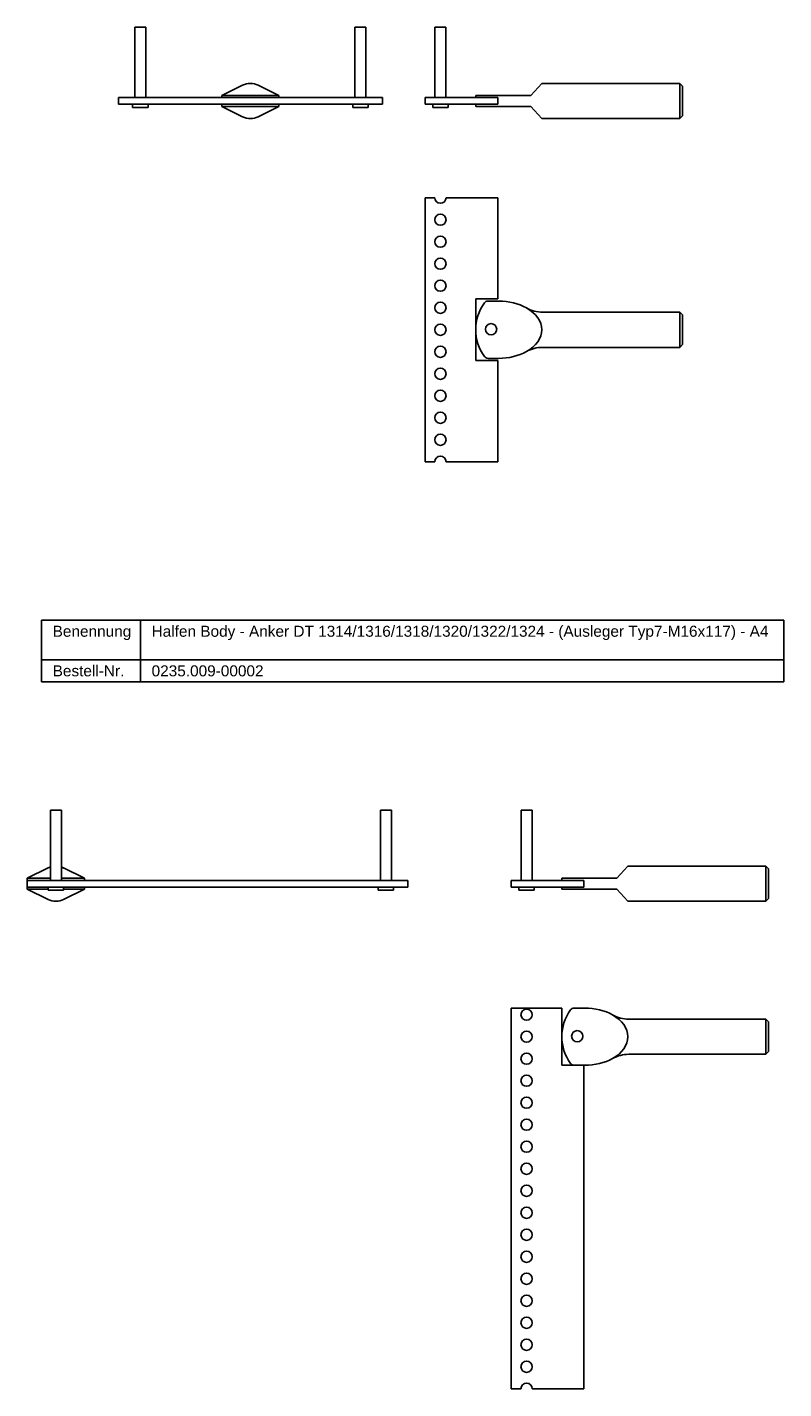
# Model space of a CAD drawing. Header units: millimetres. Extents: x 4118 to 5424, y -1122 to 170.
# Tile 3 of 4: x 5045 to 5389, y -1122 to -503. Entities that reach past the tile are written whole.
import ezdxf

# ---------------------------------------------------------------- set-up
doc = ezdxf.new("R2010")
doc.units = ezdxf.units.MM
doc.header["$LTSCALE"] = 10
doc.layers.add('HALFEN', color=2, linetype='Continuous')
doc.styles.add('ARIAL50', font='ARIAL.TTF', dxfattribs={"height": 5})

msp = doc.modelspace()

# ---------------------------------------------------------------- linework, layer by layer
at = {"layer": 'HALFEN'}
for p, q in [((5094.4, -503.27), (5094.4, -535.27)), ((5099.4, -503.27), (5094.4, -503.27)), ((5099.4, -535.27), (5099.4, -503.27)), ((5194.4, -503.27), (5194.4, -535.27)), ((5199.4, -503.27), (5194.4, -503.27)), ((5199.4, -535.27), (5199.4, -503.27)), ((5230.78, -503.27), (5230.78, -535.27)), ((5235.78, -503.27), (5230.78, -503.27)), ((5235.78, -535.27), (5235.78, -503.27)), ((5133.9, -534.27), (5143.35, -529.6)), ((5159.9, -534.27), (5150.44, -529.6)), ((5274.28, -534.27), (5279.28, -528.77)), ((5342.05, -528.77), (5279.28, -528.77)), ((5342.05, -528.77), (5342.05, -544.77)), ((5343.28, -530), (5342.05, -528.77)), ((5343.28, -530), (5343.28, -543.54)), ((5086.9, -538.27), (5086.9, -535.27)), ((5086.9, -535.27), (5206.9, -535.27)), ((5086.9, -538.27), (5206.9, -538.27)), ((5093.4, -538.27), (5093.4, -539.77)), ((5093.4, -538.27), (5100.4, -538.27)), ((5100.4, -539.77), (5100.4, -538.27)), ((5133.9, -535.27), (5133.9, -534.27)), ((5144.4, -534.27), (5133.9, -534.27)), ((5133.9, -539.27), (5133.9, -538.27)), ((5144.4, -534.27), (5149.4, -534.27)), ((5149.4, -534.27), (5159.9, -534.27)), ((5159.9, -535.27), (5159.9, -534.27)), ((5159.9, -539.27), (5159.9, -538.27)), ((5193.4, -538.27), (5193.4, -539.77)), ((5193.4, -538.27), (5200.4, -538.27)), ((5200.4, -539.77), (5200.4, -538.27)), ((5206.9, -538.27), (5206.9, -535.27)), ((5249.28, -535.27), (5226.28, -535.27)), ((5226.28, -535.27), (5226.28, -538.27)), ((5226.28, -538.27), (5249.28, -538.27)), ((5229.78, -538.27), (5229.78, -539.77)), ((5229.78, -538.27), (5236.78, -538.27)), ((5236.78, -539.77), (5236.78, -538.27)), ((5249.28, -534.27), (5274.28, -534.27)), ((5249.28, -534.27), (5249.28, -535.27)), ((5249.28, -535.27), (5259.28, -535.27)), ((5249.28, -538.27), (5249.28, -539.27)), ((5249.28, -538.27), (5259.28, -538.27)), ((5259.28, -538.27), (5259.28, -535.27)), ((5100.4, -539.77), (5093.4, -539.77)), ((5159.9, -539.27), (5133.9, -539.27)), ((5133.9, -539.27), (5143.35, -543.94)), ((5159.9, -539.27), (5150.44, -543.94)), ((5200.4, -539.77), (5193.4, -539.77)), ((5236.78, -539.77), (5229.78, -539.77)), ((5249.28, -539.27), (5274.28, -539.27)), ((5274.28, -539.27), (5279.28, -544.77)), ((5342.05, -544.77), (5343.28, -543.54)), ((5279.28, -544.77), (5342.05, -544.77)), ((5337.93, -544.77), (5342.05, -544.77)), ((5230.73, -580.74), (5226.28, -580.74)), ((5226.28, -580.74), (5226.28, -700.74)), ((5259.28, -580.74), (5235.83, -580.74)), ((5259.28, -626.74), (5259.28, -580.74)), ((5249.28, -626.74), (5249.28, -654.74)), ((5249.28, -626.74), (5259.28, -626.74)), ((5249.28, -627.74), (5249.28, -638.19)), ((5249.28, -650.74), (5249.28, -630.74)), ((5256.28, -627.74), (5259.68, -627.74)), ((5342.05, -632.74), (5279.69, -632.74)), ((5342.05, -632.74), (5342.05, -648.74)), ((5343.28, -633.97), (5342.05, -632.74)), ((5343.28, -633.97), (5343.28, -647.51)), ((5249.28, -643.29), (5249.28, -653.74)), ((5342.05, -648.74), (5279.69, -648.74)), ((5342.05, -648.74), (5343.28, -647.51)), ((5249.28, -654.74), (5259.28, -654.74)), ((5254.89, -653.74), (5259.68, -653.74)), ((5259.28, -700.74), (5259.28, -654.74)), ((5226.28, -700.74), (5230.73, -700.74)), ((5235.83, -700.74), (5259.28, -700.74)), ((5052.04, -772.76), (5389.29, -772.76)), ((5052.04, -800.76), (5052.04, -772.76)), ((5097.01, -800.76), (5097.01, -772.76)), ((5389.29, -800.76), (5389.29, -772.76)), ((5052.04, -790.76), (5389.29, -790.76)), ((5052.04, -800.76), (5389.29, -800.76)), ((5055.99, -891), (5055.99, -859)), ((5055.99, -859), (5060.99, -859)), ((5060.99, -859), (5060.99, -891)), ((5210.99, -859), (5205.99, -859)), ((5205.99, -859), (5205.99, -891)), ((5210.99, -891), (5210.99, -859)), ((5269.91, -859), (5269.91, -891)), ((5274.91, -859), (5269.91, -859)), ((5274.91, -891), (5274.91, -859)), ((5313.41, -890), (5318.41, -884.5)), ((5381.18, -884.5), (5318.41, -884.5)), ((5381.18, -884.5), (5381.18, -900.5)), ((5382.41, -885.73), (5381.18, -884.5)), ((5045.49, -890), (5054.95, -885.33)), ((5055.99, -890), (5045.49, -890)), ((5045.49, -890), (5045.49, -891)), ((5071.49, -890), (5060.99, -890)), ((5071.49, -890), (5062.03, -885.33)), ((5071.49, -890), (5071.49, -891)), ((5288.41, -890), (5313.41, -890)), ((5288.41, -890), (5288.41, -891)), ((5382.41, -885.73), (5382.41, -899.28)), ((5218.49, -891), (5045.49, -891)), ((5045.49, -891), (5045.49, -894)), ((5218.49, -894), (5045.49, -894)), ((5045.49, -894), (5045.49, -895)), ((5054.99, -895), (5045.49, -895)), ((5045.49, -895), (5054.95, -899.68)), ((5054.99, -894), (5054.99, -895.5)), ((5054.99, -894), (5061.99, -894)), ((5061.99, -895.5), (5054.99, -895.5)), ((5061.99, -895.5), (5061.99, -894)), ((5071.49, -895), (5061.99, -895)), ((5071.49, -895), (5062.04, -899.68)), ((5071.49, -894), (5071.49, -895)), ((5204.99, -894), (5204.99, -895.5)), ((5204.99, -894), (5211.99, -894)), ((5211.99, -895.5), (5204.99, -895.5)), ((5211.99, -895.5), (5211.99, -894)), ((5218.49, -891), (5218.49, -894)), ((5288.41, -891), (5265.41, -891)), ((5265.41, -891), (5265.41, -894)), ((5265.41, -894), (5288.41, -894)), ((5268.91, -894), (5268.91, -895.5)), ((5268.91, -894), (5275.91, -894)), ((5275.91, -895.5), (5268.91, -895.5)), ((5275.91, -895.5), (5275.91, -894)), ((5288.41, -891), (5298.41, -891)), ((5288.41, -894), (5288.41, -895)), ((5288.41, -894), (5298.41, -894)), ((5288.41, -895), (5313.41, -895)), ((5298.41, -894), (5298.41, -891)), ((5313.41, -895), (5318.41, -900.5)), ((5318.41, -900.5), (5381.18, -900.5)), ((5377.06, -900.5), (5381.18, -900.5)), ((5381.18, -900.5), (5382.41, -899.28)), ((5288.41, -949.02), (5265.41, -949.02)), ((5265.41, -949.02), (5265.41, -1122.02)), ((5288.41, -949.02), (5288.41, -975.02)), ((5295.41, -949.02), (5298.81, -949.02)), ((5381.18, -954.02), (5318.82, -954.02)), ((5381.18, -954.02), (5381.18, -970.02)), ((5382.41, -955.25), (5381.18, -954.02)), ((5382.41, -955.25), (5382.41, -968.79)), ((5381.18, -970.02), (5318.82, -970.02)), ((5381.18, -970.02), (5382.41, -968.79)), ((5288.41, -975.02), (5298.41, -975.02)), ((5294.02, -975.02), (5298.81, -975.02)), ((5298.41, -1122.02), (5298.41, -975.02)), ((5265.41, -1122.02), (5269.86, -1122.02)), ((5274.96, -1122.02), (5298.41, -1122.02))]:
    msp.add_line(p, q, dxfattribs=at)
for centre in [(5233.28, -590.74), (5233.28, -600.74), (5233.28, -610.74), (5233.28, -620.74), (5233.28, -630.74), (5233.28, -640.74), (5233.28, -650.74), (5233.28, -660.74), (5233.28, -670.74), (5233.28, -680.74), (5233.28, -690.74), (5272.41, -952.02), (5272.41, -962.02), (5272.41, -972.02), (5272.41, -982.02), (5272.41, -992.02), (5272.41, -1002.02), (5272.41, -1012.02), (5272.41, -1022.02), (5272.41, -1032.02), (5272.41, -1042.02), (5272.41, -1052.02), (5272.41, -1062.02), (5272.41, -1072.02), (5272.41, -1082.02), (5272.41, -1092.02), (5272.41, -1102.02), (5272.41, -1112.02)]:
    msp.add_circle(centre, 2.55, dxfattribs=at)
for centre, radius, start, end in [((5146.9, -536.77), 8, 63.70958, 116.29042), ((5146.9, -536.77), 8, 243.70958, 296.29042), ((5233.28, -580.74), 2.55, 180, 0), ((5269.83, -640.74), 20.55, 143.64928, 216.35854), ((5254.89, -629.74), 2, 91.33538, 143.64928), ((5255.62, -661.11), 33.38, 88.87071, 91.33538), ((5279.7, -617.72), 15.02, 240.68895, 269.96471), ((5256.28, -640.51), 2.55, 90, 270), ((5256.28, -640.51), 2.55, 270, 90), ((5279.7, -663.76), 15.02, 90.03529, 119.31105), ((5254.89, -651.74), 2, 216.35854, 270), ((5233.28, -700.74), 2.55, 0, 180), ((5058.49, -892.5), 8, 108.22053, 116.29042), ((5058.49, -892.5), 8, 62.6998, 71.80062), ((5058.49, -892.5), 8, 243.70958, 296.29042), ((5308.96, -962.02), 20.55, 143.64928, 216.35854), ((5294.02, -951.02), 2, 91.33538, 143.64928), ((5294.75, -982.4), 33.38, 88.87071, 91.33538), ((5318.83, -939), 15.02, 240.68895, 269.96471), ((5295.41, -961.8), 2.55, 90, 270), ((5295.41, -961.8), 2.55, 270, 90), ((5318.83, -985.04), 15.02, 90.03529, 119.31105), ((5294.02, -973.02), 2, 216.35854, 270), ((5272.41, -1122.02), 2.55, 0, 180)]:
    msp.add_arc(centre, radius, start, end, dxfattribs=at)
for centre, start_param, end_param in [((5259.68, -640.74), 0.868267, 1.570796), ((5259.68, -640.74), -0.868267, 0.868267), ((5259.68, -640.74), 4.712389, 5.414918), ((5298.81, -962.02), 0.868267, 1.570796), ((5298.81, -962.02), -0.868267, 0.868267), ((5298.81, -962.02), 4.712389, 5.414918)]:
    msp.add_ellipse(centre, major_axis=(19.6, 0), ratio=0.663426, start_param=start_param, end_param=end_param, dxfattribs=at)

# ---------------------------------------------------------------- texts
at = {"layer": 'HALFEN', "style": 'ARIAL50'}
for s, p in [('Benennung', (5057.04, -780.26)), ('Halfen Body - Anker DT 1314/1316/1318/1320/1322/1324 - (Ausleger Typ7-M16x117) - A4', (5102.01, -780.26)), ('Bestell-Nr.', (5057.04, -798.26)), ('0235.009-00002', (5102.01, -798.26))]:
    msp.add_text(s, height=5, dxfattribs=at).set_placement(p)

doc.saveas('drawing.dxf')
